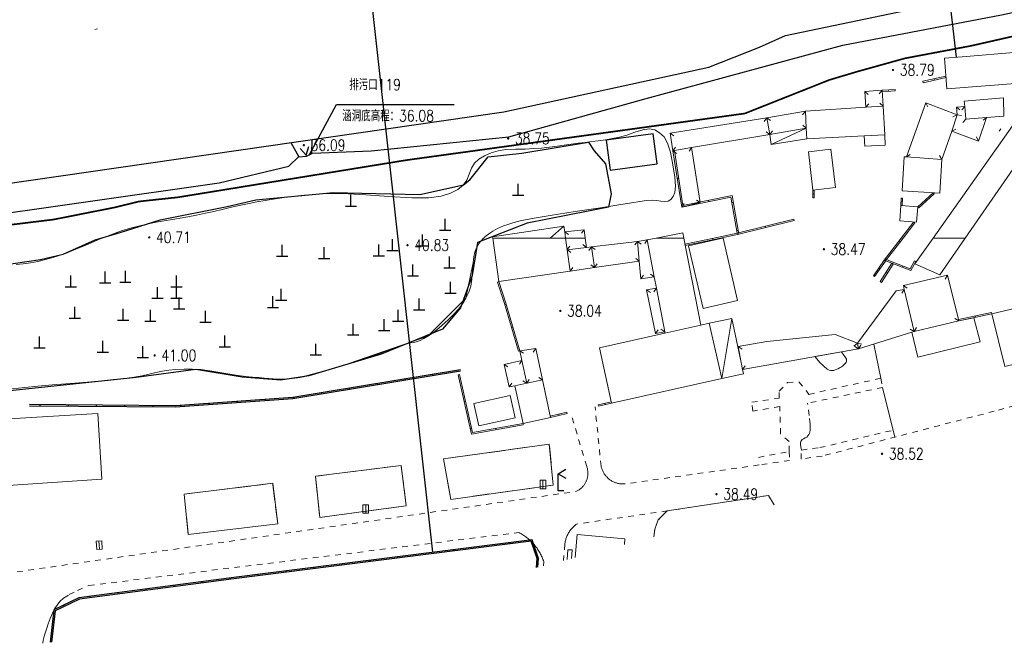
# Model space of a CAD drawing. Extents: x 39508475 to 39522402, y 3783947 to 3795549.
# Tile 67 of 256: x 39511816 to 39511990, y 3794178 to 3794289. Entities that reach past the tile are written whole.
import ezdxf
from ezdxf.enums import TextEntityAlignment as Align

# ---------------------------------------------------------------- set-up
doc = ezdxf.new("R2010")
doc.units = 0
for name, pattern in [('X0', [4, 3, -1]), ('X3', [5, 4, -1]), ('X6', [2, 1, -1])]:
    doc.linetypes.add(name, pattern=pattern)
doc.layers.get('0').update_dxf_attribs({"linetype": 'CONTINUOUS'})
for name, color, linetype in [('DLDW', 14, 'CONTINUOUS'), ('DLSS', 4, 'CONTINUOUS'), ('DMTZ', 3, 'CONTINUOUS'), ('GCD', 1, 'CONTINUOUS'), ('JMD', 6, 'CONTINUOUS'), ('SXSS', 5, 'CONTINUOUS'), ('ZBTZ', 3, 'CONTINUOUS'), ('断面线', 2, 'CONTINUOUS')]:
    doc.layers.add(name, color=color, linetype=linetype)
doc.styles.add('HZ', font='rs', dxfattribs={"width": 0.8, "bigfont": 'hztxt'})
doc.linetypes.add('10411', pattern='A,2,[150,AAA.SHX,S=1,R=0,X=0,Y=1],2,[151,AAA.SHX,S=1,R=0,X=0,Y=3],1e-11', length=4)
doc.linetypes.add('10421', pattern='A,2,[150,AAA.SHX,S=1,R=0,X=0,Y=1],1e-11', length=2)
doc.linetypes.add('10422', pattern='A,2,[150,AAA.SHX,S=1,R=0,X=0,Y=1],2,[177,AAA.SHX,S=1,R=0,X=0,Y=0.8],1e-09', length=4)
doc.linetypes.add('X4', pattern='A,0,-1e-09,[149,symbolx.shx,S=0.15,R=0,X=0,Y=0],-1.6', length=1.6)

# ---------------------------------------------------------------- blocks, each defined once
blk = doc.blocks.new('4563000')
at = {"color": 0}
for p, q in [((0, 0), (0, 3)), ((1, 0), (0, 0))]:
    blk.add_line(p, q, dxfattribs=at)
at = {"color": 0, "linetype": 'Continuous', "flags": 128}
for points in [[(0, 3), (1.39, 3.8)], [(0, 3), (1.39, 2.2)]]:
    blk.add_lwpolyline(points, dxfattribs=at)
blk = doc.blocks.new('3772000')
at = {"color": 0}
for p, q in [((0, 0), (0, 2)), ((-1, 0), (1, 0))]:
    blk.add_line(p, q, dxfattribs=at)
blk = doc.blocks.new('gc037')
for p, q in [((0, 0), (-1.39, 0.8)), ((-1.39, -0.8), (0, 0))]:
    blk.add_line(p, q)
blk = doc.blocks.new('gc200')
at = {"const_width": 0.2}
blk.add_lwpolyline([(-0.1, 0, 1), (0.1, 0, 1)], format="xyb", close=True, dxfattribs=at)

msp = doc.modelspace()

# ---------------------------------------------------------------- linework, layer by layer
at = {"color": 6, "linetype": 'Continuous'}
for p, q in [((39511867.19411, 3794264.6778), (39511872.06465, 3794273.67294)), ((39511872.06465, 3794273.67294), (39511892.91465, 3794273.67294))]:
    msp.add_line(p, q, dxfattribs=at)
at = {"layer": 'DLDW', "linetype": 'Continuous', "lineweight": 0}
for points in [[(39511898.14604, 3794250), (39511898.2922, 3794250.1318), (39511898.6049, 3794250.3894), (39511898.9889, 3794250.6867), (39511899.3911, 3794250.9827), (39511899.7724, 3794251.2355), (39511900.1664, 3794251.465), (39511900.6065, 3794251.6928), (39511901.0955, 3794251.9205), (39511901.6735, 3794252.1496), (39511902.4018, 3794252.4014), (39511903.332, 3794252.696), (39511904.6294, 3794253.0344), (39511906.7367, 3794253.4506), (39511909.9173, 3794253.99), (39511914.3646, 3794254.6897), (39511918.832, 3794255.3802), (39511922.0879, 3794255.8849), (39511924.3374, 3794256.2359), (39511925.851, 3794256.475), (39511927.0212, 3794256.6385), (39511927.9808, 3794256.7056), (39511928.8022, 3794256.6746), (39511929.567, 3794256.5502), (39511930.2627, 3794256.4583), (39511930.8252, 3794256.5492), (39511931.296, 3794256.8466), (39511931.7228, 3794257.3603), (39511932.0533, 3794258.0878), (39511932.1626, 3794259.1878), (39511932.0428, 3794260.7935), (39511931.7009, 3794263.0055), (39511931.2553, 3794265.2181), (39511930.7459, 3794266.8264), (39511930.1198, 3794267.9312), (39511929.332, 3794268.666), (39511928.4552, 3794269.1549), (39511927.4952, 3794269.3363), (39511926.3554, 3794269.2019), (39511924.951, 3794268.764), (39511923.5086, 3794268.2626), (39511922.2264, 3794267.8894), (39511920.9976, 3794267.6203), (39511919.712, 3794267.424), (39511918.4443, 3794267.2591), (39511917.2829, 3794267.1077), (39511916.1277, 3794266.9568), (39511914.8786, 3794266.7934), (39511913.6197, 3794266.6285), (39511912.4276, 3794266.472), (39511911.1965, 3794266.3101), (39511909.823, 3794266.129), (39511908.4061, 3794265.9601), (39511907.0122, 3794265.844), (39511905.5128, 3794265.7739), (39511903.7865, 3794265.7405), (39511902.0847, 3794265.6738), (39511900.6775, 3794265.4788), (39511899.4574, 3794265.1267), (39511898.305, 3794264.599), (39511897.2745, 3794263.9771), (39511896.5122, 3794263.271), (39511895.969, 3794262.408), (39511895.5813, 3794261.3253), (39511895.1678, 3794260.2384), (39511894.5279, 3794259.3593), (39511893.5831, 3794258.623), (39511892.275, 3794257.955), (39511890.6298, 3794257.4109), (39511888.4191, 3794257.1398), (39511885.3898, 3794257.1387), (39511881.3424, 3794257.3872), (39511877.2583, 3794257.6795), (39511874.0914, 3794257.843), (39511871.6211, 3794257.8826), (39511869.581, 3794257.811), (39511867.8194, 3794257.7006), (39511866.3947, 3794257.5944), (39511865.2016, 3794257.4829), (39511864.1193, 3794257.3568), (39511863.0702, 3794257.2201), (39511862.0014, 3794257.0688), (39511860.8116, 3794256.8876), (39511859.407, 3794256.663), (39511857.9469, 3794256.4159), (39511856.5487, 3794256.1498), (39511855.0866, 3794255.8385), (39511853.4392, 3794255.4583), (39511851.7821, 3794255.0707), (39511850.2836, 3794254.7314), (39511848.8166, 3794254.4125), (39511847.252, 3794254.085), (39511845.7076, 3794253.7728), (39511844.3161, 3794253.5113), (39511842.9602, 3794253.2802), (39511841.52, 3794253.0574), (39511840.0674, 3794252.8209), (39511838.6649, 3794252.5387), (39511837.1854, 3794252.1808), (39511835.507, 3794251.722), (39511833.7625, 3794251.1988), (39511832.0345, 3794250.5993), (39511830.51502, 3794250)], [(39511814.525, 3794223.26), (39511816.7625, 3794223.5075), (39511819.0767, 3794223.7365), (39511821.6903, 3794223.9668), (39511824.8063, 3794224.2182), (39511827.893, 3794224.4677), (39511830.3962, 3794224.6907), (39511832.5022, 3794224.9057), (39511834.423, 3794225.132), (39511836.1668, 3794225.3625), (39511837.6081, 3794225.5933), (39511838.8567, 3794225.846), (39511840.0352, 3794226.1408), (39511841.1857, 3794226.4188), (39511842.3292, 3794226.6087), (39511843.5721, 3794226.7209), (39511845.014, 3794226.771), (39511846.5169, 3794226.7665), (39511847.9888, 3794226.6737), (39511849.5645, 3794226.4767), (39511851.3725, 3794226.1664), (39511853.154, 3794225.8464), (39511854.6307, 3794225.6134), (39511855.9155, 3794225.4527), (39511857.134, 3794225.345), (39511858.2607, 3794225.2605), (39511859.2006, 3794225.1872), (39511860.0263, 3794225.1192), (39511860.8178, 3794225.0501), (39511861.5958, 3794224.9975), (39511862.3712, 3794224.9911), (39511863.216, 3794225.0343), (39511864.198, 3794225.127), (39511865.2096, 3794225.2527), (39511866.1656, 3794225.4197), (39511867.1509, 3794225.647), (39511868.2481, 3794225.9498), (39511869.363, 3794226.2735), (39511870.414, 3794226.5796), (39511871.4943, 3794226.8953), (39511872.695, 3794227.247), (39511873.9389, 3794227.6197), (39511875.1816, 3794228.0141), (39511876.5392, 3794228.4689), (39511878.1202, 3794229.0187), (39511879.6757, 3794229.5654), (39511880.9376, 3794230.0083), (39511881.9997, 3794230.3803), (39511882.969, 3794230.719), (39511883.8472, 3794231.0176), (39511884.5671, 3794231.2393), (39511885.1832, 3794231.3984), (39511885.7565, 3794231.5135), (39511886.3168, 3794231.6424), (39511886.8844, 3794231.8536), (39511887.5129, 3794232.1737), (39511888.252, 3794232.622), (39511889.0382, 3794233.1474), (39511889.8438, 3794233.7571), (39511890.7456, 3794234.5151), (39511891.8142, 3794235.4754), (39511892.8652, 3794236.481), (39511893.7005, 3794237.4088), (39511894.3806, 3794238.339), (39511894.976, 3794239.352), (39511895.4843, 3794240.4073), (39511895.8374, 3794241.4968), (39511896.0555, 3794242.7251), (39511896.1677, 3794244.1877), (39511896.2563, 3794245.6111), (39511896.3857, 3794246.6922), (39511896.5713, 3794247.504), (39511896.825, 3794248.137), (39511897.092, 3794248.6624), (39511897.3278, 3794249.07), (39511897.5518, 3794249.3881), (39511897.7842, 3794249.6512), (39511898.0275, 3794249.8931), (39511898.14604, 3794250)], [(39511898.14604, 3794250), (39511898.0275, 3794249.8931), (39511897.7842, 3794249.6512), (39511897.5518, 3794249.3881), (39511897.3278, 3794249.07), (39511897.092, 3794248.6624), (39511896.825, 3794248.137), (39511896.5713, 3794247.504), (39511896.3857, 3794246.6922), (39511896.2563, 3794245.6111), (39511896.2407, 3794245.3608), (39511894.976, 3794239.352), (39511888.252, 3794232.622), (39511872.695, 3794227.247), (39511869.4788, 3794226.3261), (39511867.1004, 3794225.6923), (39511865.4062, 3794225.31), (39511864.198, 3794225.127), (39511863.216, 3794225.0343), (39511862.3712, 3794224.9911), (39511861.5958, 3794224.9975), (39511860.8178, 3794225.0501), (39511860.0263, 3794225.1192), (39511859.2006, 3794225.1872), (39511858.2607, 3794225.2605), (39511857.134, 3794225.345), (39511855.9155, 3794225.4527), (39511854.6307, 3794225.6134), (39511853.154, 3794225.8464), (39511851.3725, 3794226.1664), (39511849.5645, 3794226.4767), (39511847.9888, 3794226.6737), (39511846.5169, 3794226.7665), (39511845.014, 3794226.771), (39511843.5721, 3794226.7209), (39511842.3292, 3794226.6087), (39511841.1857, 3794226.4188), (39511840.0352, 3794226.1408), (39511838.8567, 3794225.846), (39511837.6081, 3794225.5933), (39511836.1668, 3794225.3625), (39511834.423, 3794225.132), (39511832.5022, 3794224.9057), (39511830.3962, 3794224.6907), (39511827.893, 3794224.4677), (39511824.8063, 3794224.2182), (39511821.6903, 3794223.9668), (39511819.0767, 3794223.7365), (39511816.7625, 3794223.5075), (39511814.525, 3794223.26)], [(39511830.51502, 3794250), (39511830.1631, 3794249.8612), (39511827.9974, 3794248.9312), (39511825.8405, 3794248.0065), (39511824.0025, 3794247.2884), (39511822.3376, 3794246.7267), (39511820.689, 3794246.261), (39511819.1222, 3794245.8714), (39511817.7649, 3794245.5953), (39511816.5072, 3794245.4164), (39511815.233, 3794245.3118)], [(39511815.233, 3794245.3118), (39511816.5072, 3794245.4164), (39511817.7649, 3794245.5953), (39511819.1222, 3794245.8714), (39511820.689, 3794246.261), (39511822.3376, 3794246.7267), (39511824.0025, 3794247.2884), (39511825.8405, 3794248.0065), (39511827.9974, 3794248.9312), (39511830.1631, 3794249.8612), (39511830.51502, 3794250)]]:
    msp.add_lwpolyline(points, dxfattribs=at)
at = {"layer": 'DLSS', "linetype": 'X3', "const_width": 0.3, "flags": 128}
msp.add_lwpolyline([(39509115.83491, 3794201.06317), (39509126.55477, 3794210.45786), (39509130.51645, 3794212.39892), (39509159.51346, 3794215.03875), (39509207.40211, 3794218.07486), (39509225.30682, 3794219.3266), (39509228.88011, 3794222.19936), (39509238.6678, 3794234.85502), (39509242.86251, 3794239.51355), (39509257.02184, 3794243.48767), (39509261.91569, 3794243.64296), (39509289.12945, 3794241.93669), (39509315.64685, 3794240.14964), (39509332.75644, 3794241.46991), (39509358.18356, 3794240.22775), (39509379.27259, 3794241.62566), (39509386.18611, 3794243.10086), (39509391.15764, 3794243.10086), (39509400.47925, 3794243.02322), (39509412.38861, 3794242.17313), (39509417.74853, 3794241.62963), (39509421.7879, 3794241.78491), (39509427.69158, 3794242.4837), (39509444.41727, 3794243.49631), (39509465.80709, 3794243.8098), (39509489.91103, 3794245.05208), (39509517.2818, 3794246.99312), (39509553.9022, 3794250.41078), (39509589.12197, 3794254.9263), (39509630.63833, 3794256.99329), (39509680.16049, 3794263.82929), (39509707.62118, 3794265.56804), (39509737.86388, 3794269.93302), (39509794.70316, 3794276.15403), (39509850.66557, 3794282.62754), (39509880.16374, 3794286.35696), (39509954.7622, 3794297.42352), (39509964.21347, 3794301.81731), (39509969.9282, 3794302.14685), (39509974.54394, 3794302.14685), (39509978.17059, 3794302.14685), (39510023.11311, 3794305.38856), (39510088.4093, 3794314.72115), (39510113.14818, 3794318.86658), (39510126.22235, 3794322.50133), (39510146.96289, 3794323.37704), (39510152.85059, 3794324.06937), (39510158.39196, 3794324.24245), (39510167.13694, 3794324.58862), (39510192.46151, 3794325.19962), (39510213.7981, 3794325.72108), (39510219.59923, 3794326.67304), (39510232.6734, 3794327.45191), (39510260.06199, 3794328.23403), (39510275.49099, 3794329.01616), (39510282.07137, 3794329.01616), (39510298.4572, 3794329.01616), (39510315.18874, 3794329.96812), (39510324.10689, 3794330.66045), (39510329.9946, 3794331.09316), (39510345.52681, 3794332.48107), (39510368.32346, 3794333.43303), (39510394.05735, 3794334.64786), (39510406.00594, 3794336.3787), (39510417.98073, 3794338.02494), (39510452.54562, 3794337.59495), (39510479.78196, 3794337.59495), (39510543.88737, 3794336.29021), (39510556.54105, 3794336.29021), (39510581.31334, 3794336.5755), (39510618.07159, 3794335.43437), (39510652.44832, 3794335.43437), (39510686.25779, 3794334.29324), (39510720.16144, 3794334.10306), (39510731.95885, 3794334.10306), (39510761.49667, 3794334.57853), (39510795.67906, 3794334.00867), (39510826.72559, 3794333.05773), (39510851.78793, 3794333.24763), (39510863.29993, 3794332.96235), (39510872.81399, 3794332.96235), (39510879.28354, 3794332.96235), (39510904.25142, 3794334.68248), (39510911.4821, 3794334.68248), (39510945.95909, 3794333.15468), (39510980.63469, 3794333.24978), (39511012.8349, 3794333.44196), (39511047.12356, 3794333.63215), (39511082.55429, 3794334.48799), (39511110.90615, 3794335.43893), (39511139.01686, 3794333.15668), (39511167.68643, 3794331.15756), (39511206.73306, 3794327.91649), (39511240.07003, 3794325.43789), (39511276.54237, 3794319.63185), (39511308.7302, 3794313.92021), (39511343.5952, 3794306.68404), (39511391.97605, 3794294.40404), (39511438.25927, 3794284.49665), (39511464.71904, 3794278.31282), (39511487.58485, 3794272.97939), (39511519.49325, 3794265.93385), (39511557.88793, 3794257.24632), (39511582.13035, 3794253.86736), (39511626.90746, 3794244.6447), (39511638.75233, 3794243.03028), (39511652.34701, 3794240.60866), (39511681.84907, 3794233.47304), (39511694.36696, 3794234.68385), (39511704.89158, 3794235.23448), (39511713.97404, 3794237.88499), (39511732.37087, 3794243.38601), (39511778.62181, 3794247.98241), (39511821.93597, 3794253.29104), (39511832.70661, 3794255.42448), (39511837.05448, 3794256.48442), (39511843.94745, 3794257.22638), (39511884.35086, 3794263.798), (39511944.43671, 3794272.07796), (39511959.43624, 3794278.03052), (39511964.42039, 3794279.51443), (39511972.798, 3794281.8463), (39511984.56908, 3794284.07217), (39512007.92628, 3794289.3808), (39512054.95431, 3794294.47983), (39512090.72123, 3794299.15106), (39512102.49231, 3794301.16494), (39512112.4606, 3794301.58891), (39512113.8392, 3794302.11889)], dxfattribs=at)
at = {"layer": 'DLSS', "linetype": 'X6', "lineweight": 0}
for points in [[(39511952.305, 3794212.161), (39511952.29, 3794213.912), (39511950.79, 3794215.3), (39511950.615, 3794220.129), (39511945.855, 3794219.328), (39511945.665, 3794220.918), (39511950.523, 3794221.6), (39511950.53, 3794222.839), (39511952.031, 3794224.424), (39511954.04, 3794224.496), (39511955.308, 3794222.993), (39511955.812, 3794222.292), (39511968.539, 3794225.173), (39511968.84814, 3794223.5241), (39511955.564, 3794220.727)], [(39512000, 3794222.39015), (39511988.663, 3794219.313), (39511958.137, 3794211.353), (39511954.4, 3794210.835), (39511954.479, 3794212.424), (39511957.712, 3794212.847), (39511970.74584, 3794215.95044)], [(39511954.479, 3794212.424), (39511954.37199, 3794212.97358), (39511954.32118, 3794213.38755), (39511954.32645, 3794213.69349), (39511954.384, 3794213.926), (39511954.47788, 3794214.12098), (39511954.61961, 3794214.28595), (39511954.82634, 3794214.43387), (39511955.11101, 3794214.57881), (39511955.4002, 3794214.73628), (39511955.62386, 3794214.93124), (39511955.79753, 3794215.18499), (39511955.94, 3794215.515), (39511956.02921, 3794216.034), (39511956.00285, 3794216.99753), (39511955.84899, 3794218.53211), (39511955.564, 3794220.727)], [(39511815.422, 3794190.834), (39511914.48, 3794205.076), (39511914.60203, 3794205.13003), (39511914.72174, 3794205.18905), (39511914.83912, 3794205.25258), (39511914.954, 3794205.32052), (39511915.06621, 3794205.39279), (39511915.17559, 3794205.46927), (39511915.28198, 3794205.54986), (39511915.38523, 3794205.63443), (39511915.48519, 3794205.72287), (39511915.58171, 3794205.81505), (39511915.67466, 3794205.91083), (39511915.7639, 3794206.01008), (39511915.8493, 3794206.11265), (39511915.93073, 3794206.21839), (39511916.00809, 3794206.32715), (39511916.08125, 3794206.43878), (39511916.15011, 3794206.55311), (39511916.21458, 3794206.66997), (39511916.27456, 3794206.78921), (39511916.32995, 3794206.91063), (39511916.35617, 3794206.97386), (39511916.38069, 3794207.03408), (39511916.4267, 3794207.15937), (39511916.46791, 3794207.28631), (39511916.50426, 3794207.41473), (39511916.5357, 3794207.54444), (39511916.56218, 3794207.67526), (39511916.58367, 3794207.80698), (39511916.60014, 3794207.93943), (39511916.61155, 3794208.07241), (39511916.61791, 3794208.20572), (39511916.61918, 3794208.33918), (39511916.61538, 3794208.4726), (39511916.60651, 3794208.60577), (39511916.59257, 3794208.73851), (39511916.5736, 3794208.87062), (39511916.54963, 3794209.00191), (39511916.52067, 3794209.1322), (39511916.48678, 3794209.26129), (39511916.448, 3794209.389), (39511916.404, 3794209.515), (39511913.556, 3794219.068)], [(39511946.864, 3794211.129), (39511952.305, 3794212.161), (39511952.375, 3794210.597), (39511946.962, 3794209.778), (39511923.235, 3794206.427), (39511923.09081, 3794206.4153), (39511922.94626, 3794206.40927), (39511922.80159, 3794206.4085), (39511922.65699, 3794206.41297), (39511922.51264, 3794206.42269), (39511922.36874, 3794206.43764), (39511922.22548, 3794206.45781), (39511922.08305, 3794206.48316), (39511921.94163, 3794206.51366), (39511921.80141, 3794206.54928), (39511921.66257, 3794206.58996), (39511921.5253, 3794206.63565), (39511921.38978, 3794206.6863), (39511921.25619, 3794206.74183), (39511921.1247, 3794206.80217), (39511920.99549, 3794206.86724), (39511920.86873, 3794206.93696), (39511920.74458, 3794207.01124), (39511920.6232, 3794207.08997), (39511920.50477, 3794207.17306), (39511920.473, 3794207.197), (39511920.38942, 3794207.26038), (39511920.27733, 3794207.35184), (39511920.16862, 3794207.44731), (39511920.06345, 3794207.54665), (39511919.96196, 3794207.64975), (39511919.86428, 3794207.75647), (39511919.77053, 3794207.86666), (39511919.68084, 3794207.98018), (39511919.59533, 3794208.09688), (39511919.51412, 3794208.2166), (39511919.4373, 3794208.33919), (39511919.36498, 3794208.4645), (39511919.29726, 3794208.59234), (39511919.23422, 3794208.72256), (39511919.17595, 3794208.85498), (39511919.12253, 3794208.98942), (39511919.07401, 3794209.12572), (39511919.03048, 3794209.26369), (39511918.99198, 3794209.40314), (39511918.959, 3794209.544), (39511917.88751, 3794220.07083)], [(39511949.66231, 3794202.69967), (39511948.649, 3794204.382), (39511930.694, 3794201.645), (39511929.098, 3794200.045), (39511928.474, 3794198.418), (39511928.31778, 3794197.06883)], [(39511930.694, 3794201.645), (39511914.614, 3794199.315), (39511914.48218, 3794199.21662), (39511914.35385, 3794199.11372), (39511914.22889, 3794199.00675), (39511914.10742, 3794198.89584), (39511913.98957, 3794198.78108), (39511913.87546, 3794198.66261), (39511913.7652, 3794198.54054), (39511913.65892, 3794198.415), (39511913.55672, 3794198.28611), (39511913.4587, 3794198.15401), (39511913.36496, 3794198.01884), (39511913.315, 3794197.942), (39511913.27561, 3794197.88073), (39511913.19074, 3794197.73983), (39511913.11042, 3794197.59628), (39511913.03475, 3794197.45023), (39511912.9638, 3794197.30183), (39511912.89765, 3794197.15123), (39511912.83636, 3794196.99858), (39511912.77999, 3794196.84405), (39511912.72861, 3794196.68779), (39511912.68226, 3794196.52996), (39511912.641, 3794196.37073), (39511912.60486, 3794196.21026), (39511912.57389, 3794196.04871), (39511912.54812, 3794195.88625), (39511912.528, 3794195.723), (39511912.2816, 3794192.83838)], [(39511819.9889, 3794178.17203), (39511820.06868, 3794178.7038), (39511820.244, 3794179.448), (39511820.4431, 3794180.13661), (39511820.67018, 3794180.84615), (39511820.94876, 3794181.64465), (39511821.29899, 3794182.59433), (39511821.67811, 3794183.53617), (39511822.06514, 3794184.30519), (39511822.49693, 3794184.95911), (39511823.00736, 3794185.56311), (39511823.66887, 3794186.16199), (39511824.66809, 3794186.79667), (39511826.12607, 3794187.52938), (39511828.134, 3794188.416), (39511904.365, 3794197.815), (39511904.54696, 3794197.72005), (39511904.72648, 3794197.62057), (39511904.90367, 3794197.51698), (39511905.07842, 3794197.40933), (39511905.25064, 3794197.29768), (39511905.42023, 3794197.18208), (39511905.58712, 3794197.0626), (39511905.7512, 3794196.9393), (39511905.91239, 3794196.81224), (39511906.07061, 3794196.6815), (39511906.22577, 3794196.54715), (39511906.37778, 3794196.40925), (39511906.52658, 3794196.26788), (39511906.67207, 3794196.12311), (39511906.754, 3794196.038), (39511906.81418, 3794195.97502), (39511906.95284, 3794195.8237), (39511907.08797, 3794195.66921), (39511907.2195, 3794195.51165), (39511907.34736, 3794195.35109), (39511907.47148, 3794195.18763), (39511907.59179, 3794195.02135), (39511907.70824, 3794194.85233), (39511907.82075, 3794194.68067), (39511907.92927, 3794194.50647), (39511908.03375, 3794194.3298), (39511908.13412, 3794194.15077), (39511908.23033, 3794193.96947), (39511908.32233, 3794193.786), (39511908.41008, 3794193.60046), (39511908.49352, 3794193.41294), (39511908.57261, 3794193.22355), (39511908.64731, 3794193.03238), (39511908.71758, 3794192.83953), (39511908.783, 3794192.645), (39511908.71521, 3794191.89754)]]:
    msp.add_lwpolyline(points, dxfattribs=at)
at = {"layer": 'DMTZ', "linetype": '10411', "flags": 128}
for points in [[(39511867.77134, 3794265.01717), (39511878.19328, 3794265.4512), (39511902.58946, 3794267.92863), (39511926.9688, 3794274.72985), (39511961.79475, 3794284.16312), (39511989.92186, 3794289.54859), (39511999.98155, 3794291.71535), (39512040.272, 3794299.452), (39512063.614, 3794300.682), (39512087.11547, 3794303.65028), (39512109.978, 3794305.883), (39512110.608, 3794311.902), (39512112.88381, 3794315.0109)], [(39511748.99365, 3794249.19998), (39511779.6797, 3794251.07464), (39511804.72064, 3794253.17882), (39511851.21728, 3794259.80134), (39511863.57107, 3794262.71542), (39511865.4413, 3794264.51551)]]:
    msp.add_lwpolyline(points, dxfattribs=at)
at = {"layer": 'DMTZ', "linetype": '10422'}
msp.add_lwpolyline([(39511863.96294, 3794266.94019), (39511865.36485, 3794264.4102), (39511866.75548, 3794264.50948), (39511867.64944, 3794264.95625), (39511867.70262, 3794267.48096)], dxfattribs=at)
at = {"layer": 'DMTZ', "linetype": '10421', "flags": 128}
msp.add_lwpolyline([(39511766.68308, 3794235.8262), (39511767.3883, 3794237.35342), (39511769.09258, 3794237.94081), (39511772.85373, 3794238.41073), (39511778.34268, 3794238.65063), (39511781.51616, 3794239.17928), (39511784.27825, 3794239.53172), (39511786.86405, 3794240.17785), (39511790.4489, 3794240.35407), (39511797.56871, 3794241.17846), (39511800.9185, 3794241.76584), (39511803.91567, 3794242.64694), (39511808.5044, 3794244.47024), (39511812.26556, 3794245.11637), (39511819.56335, 3794246.17589), (39511823.55958, 3794247.11572), (39511829.27715, 3794249.7044), (39511833.68476, 3794250.99666), (39511840.79568, 3794253.22875), (39511852.68205, 3794255.58451), (39511857.7361, 3794256.7593), (39511871.51308, 3794258.05537), (39511876.50836, 3794257.93788), (39511886.79276, 3794257.70292), (39511894.565, 3794259.40973), (39511895.68159, 3794260.29082), (39511898.91693, 3794264.41449), (39511904.92051, 3794265.0739), (39511916.74381, 3794266.98927), (39511917.73341, 3794265.47262), (39511919.71261, 3794263.16468), (39511920.76819, 3794257.82346), (39511920.24039, 3794255.44958), (39511905.85821, 3794252.61411), (39511897.06585, 3794249.23423), (39511896.07625, 3794243.36548), (39511894.02545, 3794237.61421), (39511890.85873, 3794233.85557), (39511879.96045, 3794229.4258), (39511867.1491, 3794225.59695), (39511862.2011, 3794224.80565), (39511855.33986, 3794225.33318), (39511847.0932, 3794226.71794), (39511836.50757, 3794225.26714), (39511812.46357, 3794222.75204), (39511796.08743, 3794220.44054), (39511791.2054, 3794220.17678), (39511785.66364, 3794220.24271), (39511777.48294, 3794221.56154), (39511773.92039, 3794223.60571), (39511771.01756, 3794228.41941), (39511767.25219, 3794232.91065)], close=True, dxfattribs=at)
at = {"layer": 'JMD', "linetype": 'Continuous'}
for p, q in [((39511889.07158, 3794225.85451), (39511889.11239, 3794225.60786)), ((39511879.20575, 3794224.22189), (39511879.24656, 3794223.97525)), ((39511884.13866, 3794225.0382), (39511884.17948, 3794224.79156)), ((39511869.33992, 3794222.58928), (39511869.38074, 3794222.34263)), ((39511874.27284, 3794223.40558), (39511874.31365, 3794223.15894)), ((39511819.46192, 3794220.45601), (39511819.46002, 3794220.20602)), ((39511824.46177, 3794220.41801), (39511824.45987, 3794220.16801)), ((39511829.46163, 3794220.38), (39511829.45973, 3794220.13001)), ((39511834.46149, 3794220.342), (39511834.45958, 3794220.09201)), ((39511839.46134, 3794220.304), (39511839.45944, 3794220.05401)), ((39511844.45876, 3794220.34288), (39511844.47649, 3794220.09351)), ((39511849.44617, 3794220.69741), (39511849.4639, 3794220.44804)), ((39511854.43359, 3794221.05194), (39511854.45132, 3794220.80257)), ((39511859.421, 3794221.40647), (39511859.43873, 3794221.1571)), ((39511864.40701, 3794221.77297), (39511864.44782, 3794221.52632)), ((39511902.72742, 3794196.03389), (39511902.75892, 3794195.78588)), ((39511887.84692, 3794194.14426), (39511887.87842, 3794193.89625)), ((39511892.80709, 3794194.77413), (39511892.83858, 3794194.52613)), ((39511897.76726, 3794195.40401), (39511897.79875, 3794195.156)), ((39511907.03531, 3794195.60895), (39511906.79936, 3794195.52633)), ((39511877.92659, 3794192.8845), (39511877.95808, 3794192.63649)), ((39511882.88676, 3794193.51438), (39511882.91825, 3794193.26637)), ((39511863.04609, 3794190.99487), (39511863.07758, 3794190.74686)), ((39511868.00625, 3794191.62475), (39511868.03775, 3794191.37674)), ((39511872.96642, 3794192.25462), (39511872.99792, 3794192.00661)), ((39511848.16787, 3794189.08749), (39511848.20014, 3794188.83958)), ((39511853.12604, 3794189.73291), (39511853.15831, 3794189.485)), ((39511858.08592, 3794190.36499), (39511858.11742, 3794190.11698)), ((39511833.29336, 3794187.15124), (39511833.32563, 3794186.90333)), ((39511838.25153, 3794187.79665), (39511838.2838, 3794187.54875)), ((39511843.2097, 3794188.44207), (39511843.24197, 3794188.19416)), ((39511828.3352, 3794186.50582), (39511828.36747, 3794186.25791)), ((39511823.65203, 3794184.93543), (39511823.76044, 3794184.71016)), ((39511821.57402, 3794181.04522), (39511821.82246, 3794181.01734))]:
    msp.add_line(p, q, dxfattribs=at)
at = {"layer": 'JMD', "linetype": 'Continuous', "lineweight": 0}
for points in [[(39511993.199, 3794277.476), (39511980.2678, 3794276.4305), (39511979.8263, 3794281.8905), (39511982.986, 3794282.146), (39511992.856, 3794282.944), (39511993.199, 3794277.476)], [(39511983.49759, 3794250), (39511977.82667, 3794250), (39512000, 3794281.35542), (39512000, 3794273.81539), (39511983.49759, 3794250)], [(39511976.0017, 3794277.7795), (39511980.0489, 3794278.6972)], [(39511976.057, 3794277.5357), (39511980.1042, 3794278.4534)], [(39511978.0806, 3794277.9946), (39511978.0253, 3794278.2384)], [(39511980.1042, 3794278.4534), (39511980.0489, 3794278.6972)], [(39511968.971, 3794273.381), (39511965.8776, 3794273.179), (39511965.6945, 3794275.983), (39511968.7879, 3794276.185), (39511968.971, 3794273.381)], [(39511968.78789, 3794276.18503), (39511968.26027, 3794275.58368)], [(39511971.063, 3794276.3336), (39511968.7879, 3794276.185)], [(39511968.7879, 3794276.185), (39511968.8042, 3794275.9356)], [(39511969.9255, 3794276.2593), (39511969.9418, 3794276.0098)], [(39511971.063, 3794276.3336), (39511971.0793, 3794276.0841)], [(39511976.057, 3794277.5357), (39511976.0017, 3794277.7795)], [(39511965.69448, 3794275.98301), (39511966.29582, 3794275.45539)], [(39511971.0793, 3794276.0841), (39511968.8042, 3794275.9356)], [(39511987.2944, 3794271.369), (39511983.612, 3794271.067), (39511983.4253, 3794273.3441), (39511983.3489, 3794274.2756), (39511990.281, 3794274.844), (39511990.368, 3794271.621), (39511987.2944, 3794271.369)], [(39511965.6001, 3794268.1116), (39511955.422, 3794267.603), (39511955.3262, 3794269.4873), (39511955.174, 3794272.48), (39511965.8776, 3794273.179), (39511968.971, 3794273.381), (39511969.2291, 3794268.3051), (39511965.6001, 3794268.1116)], [(39511965.87759, 3794273.17899), (39511966.40521, 3794273.78033)], [(39511968.971, 3794273.381), (39511968.36965, 3794273.90862)], [(39511981.107, 3794268.934), (39511979.389, 3794263.95), (39511973.1, 3794264.3745), (39511976.551, 3794273.964), (39511982.062, 3794271.83), (39511981.107, 3794268.934)], [(39511976.551, 3794273.964), (39511976.88301, 3794273.23615)], [(39511983.4253, 3794273.3441), (39511983.612, 3794271.067), (39511987.2944, 3794271.369), (39511985.873, 3794267.199), (39511981.107, 3794268.934), (39511982.062, 3794271.83), (39511981.9478, 3794273.2229), (39511983.4253, 3794273.3441)], [(39511981.94778, 3794273.22294), (39511982.5578, 3794272.70538)], [(39511983.42528, 3794273.3441), (39511982.90771, 3794272.73408)], [(39511935.009, 3794266.026), (39511931.695, 3794265.473), (39511931.185, 3794268.564), (39511948.3585, 3794271.2877), (39511948.871, 3794268.358), (39511935.009, 3794266.026)], [(39511948.35848, 3794271.28771), (39511947.89355, 3794270.63668)], [(39511948.35848, 3794271.28771), (39511949.01319, 3794270.82797)], [(39511955.3262, 3794269.4873), (39511948.871, 3794268.358), (39511948.3585, 3794271.2877), (39511955.174, 3794272.48), (39511955.3262, 3794269.4873)], [(39511955.174, 3794272.48), (39511954.67508, 3794271.85464)], [(39511982.062, 3794271.83), (39511981.33723, 3794271.49131)], [(39511982.062, 3794271.83), (39511982.8564, 3794271.73553)], [(39511983.612, 3794271.067), (39511983.09444, 3794270.45697)], [(39511987.29444, 3794271.36896), (39511986.66345, 3794270.87718)], [(39511955.422, 3794267.603), (39511949.079, 3794266.559), (39511948.871, 3794268.358), (39511955.3262, 3794269.4873), (39511955.422, 3794267.603)], [(39511955.32618, 3794269.48725), (39511949.079, 3794266.559)], [(39511955.32618, 3794269.48725), (39511954.70082, 3794269.98617)], [(39511981.107, 3794268.934), (39511981.82681, 3794269.2831)], [(39511931.185, 3794268.564), (39511931.83299, 3794268.09485)], [(39511948.871, 3794268.358), (39511948.218, 3794268.82016)], [(39511948.871, 3794268.358), (39511949.33074, 3794269.0127)], [(39511969.327, 3794266.469), (39511965.698, 3794266.2755), (39511965.6001, 3794268.1116), (39511969.2291, 3794268.3051), (39511969.327, 3794266.469)], [(39511985.873, 3794267.199), (39511985.5275, 3794267.92054)], [(39511931.683, 3794265.482), (39511932.14939, 3794266.13198)], [(39511936.515, 3794256.274), (39511933.263, 3794255.486), (39511931.695, 3794265.473), (39511935.009, 3794266.026), (39511936.515, 3794256.274)], [(39511935.009, 3794266.026), (39511934.5402, 3794265.37775)], [(39511955.737, 3794265.296), (39511959.7068, 3794265.7586), (39511960.501, 3794258.944), (39511956.511, 3794258.479), (39511955.737, 3794265.296)], [(39511931.695, 3794265.473), (39511931.942, 3794265.5118)], [(39511931.695, 3794265.473), (39511933.263, 3794255.486), (39511941.977, 3794257.23), (39511943.1, 3794250.8721), (39511938.93086, 3794250)], [(39511931.695, 3794265.473), (39511932.34384, 3794265.00501)], [(39511931.942, 3794265.5118), (39511933.4695, 3794255.7823), (39511942.1787, 3794257.5253), (39511943.3883, 3794250.677), (39511940.15182, 3794250)], [(39511979.389, 3794263.95), (39511978.992, 3794257.948), (39511972.311, 3794258.391), (39511972.708, 3794264.401), (39511973.1, 3794264.3745), (39511979.389, 3794263.95)], [(39511973.10001, 3794264.37454), (39511973.76963, 3794264.81227)], [(39511979.389, 3794263.95), (39511978.94512, 3794264.61556)], [(39511932.469, 3794260.5434), (39511932.7159, 3794260.5822)], [(39511956.497, 3794258.508), (39511956.747, 3794258.5088)], [(39511956.497, 3794258.508), (39511956.5014, 3794257.1206)], [(39511956.4992, 3794257.8143), (39511956.7492, 3794257.8151)], [(39511956.5014, 3794257.1206), (39511956.7514, 3794257.1214)], [(39511956.747, 3794258.5088), (39511956.7514, 3794257.1214)], [(39511972.1462, 3794257.0849), (39511972.088, 3794255.793)], [(39511972.1462, 3794257.0849), (39511972.3959, 3794257.0737)], [(39511972.3959, 3794257.0737), (39511972.3377, 3794255.7818)], [(39511977.852, 3794258.025), (39511975.117, 3794255.534)], [(39511978.0203, 3794257.8402), (39511975.2853, 3794255.3492)], [(39511977.852, 3794258.025), (39511978.0203, 3794257.8402)], [(39511933.2429, 3794255.6138), (39511933.4899, 3794255.6526)], [(39511933.263, 3794255.486), (39511933.7072, 3794256.15135)], [(39511936.515, 3794256.274), (39511935.85021, 3794256.71904)], [(39511938.0291, 3794256.4399), (39511937.98, 3794256.685)], [(39511942.1446, 3794256.2809), (39511942.3908, 3794256.3244)], [(39511971.893, 3794253.048), (39511972.088, 3794255.793), (39511975.117, 3794255.534), (39511974.8826, 3794252.7924), (39511971.893, 3794253.048)], [(39511972.088, 3794255.793), (39511972.3377, 3794255.7818)], [(39511972.1165, 3794256.426), (39511972.3662, 3794256.4148)], [(39511975.117, 3794255.534), (39511975.2853, 3794255.3492)], [(39511976.4571, 3794256.7546), (39511976.6255, 3794256.5698)], [(39511912.67072, 3794250), (39511899.74512, 3794250), (39511899.716, 3794250.205), (39511912.367, 3794252.088), (39511912.521, 3794251.122), (39511912.67072, 3794250)], [(39511909.91618, 3794250), (39511912.367, 3794252.088)], [(39511943.0967, 3794250.8698), (39511953.1507, 3794253.3706)], [(39511943.1571, 3794250.6272), (39511953.211, 3794253.128)], [(39511948.184, 3794251.8776), (39511948.1237, 3794252.1202)], [(39511953.211, 3794253.128), (39511953.1507, 3794253.3706)], [(39511974.3685, 3794252.8341), (39511972.183, 3794250)], [(39511974.5665, 3794252.6814), (39511972.49875, 3794250)], [(39511974.3685, 3794252.8341), (39511974.5665, 3794252.6814)], [(39511913.476, 3794244.138), (39511900.843, 3794242.27), (39511899.74512, 3794250), (39511912.67072, 3794250), (39511912.9455, 3794247.9408), (39511913.476, 3794244.138)], [(39511916.14675, 3794250), (39511912.67072, 3794250), (39511912.521, 3794251.122), (39511915.978, 3794251.465), (39511916.14675, 3794250)], [(39511912.521, 3794251.122), (39511913.14825, 3794250.62545)], [(39511916.339, 3794248.331), (39511912.9455, 3794247.9408), (39511912.67072, 3794250), (39511916.14675, 3794250), (39511916.339, 3794248.331)], [(39511915.978, 3794251.465), (39511915.47583, 3794250.84224)], [(39511936.6583, 3794234.5825), (39511930.275, 3794233.158), (39511930.2335, 3794233.3776), (39511928.7749, 3794241.0994), (39511928.3904, 3794243.1348), (39511927.151, 3794249.696), (39511928.71457, 3794250), (39511933.61218, 3794250), (39511936.6583, 3794234.5825)], [(39511933.61218, 3794250), (39511928.71457, 3794250), (39511933.431, 3794250.917), (39511933.61218, 3794250)], [(39511938.93086, 3794250), (39511933.8233, 3794248.9316)], [(39511940.15182, 3794250), (39511933.8744, 3794248.6869)], [(39511943.1595, 3794238.9255), (39511937.0222, 3794237.5029), (39511934.448, 3794248.6085), (39511940.45113, 3794250), (39511940.59251, 3794250), (39511943.1595, 3794238.9255)], [(39511938.7075, 3794249.9533), (39511938.7587, 3794249.7086)], [(39511940.59251, 3794250), (39511940.45113, 3794250), (39511940.5853, 3794250.0311), (39511940.59251, 3794250)], [(39511943.0126, 3794251.367), (39511943.2587, 3794251.4104)], [(39511943.1571, 3794250.6272), (39511943.0967, 3794250.8698)], [(39511972.183, 3794250), (39511969.147, 3794246.063)], [(39511972.49875, 3794250), (39511969.345, 3794245.9103)], [(39511983.49759, 3794250), (39511978.988, 3794243.492), (39511974.59, 3794245.423), (39511977.82667, 3794250), (39511983.49759, 3794250)], [(39511917.798, 3794244.794), (39511913.476, 3794244.138), (39511912.9455, 3794247.9408), (39511916.339, 3794248.331), (39511917.2463, 3794248.429), (39511917.798, 3794244.794)], [(39511912.94552, 3794247.94082), (39511913.43717, 3794248.57191)], [(39511916.339, 3794248.331), (39511915.71235, 3794248.8283)], [(39511917.24627, 3794248.429), (39511916.75985, 3794247.79386)], [(39511917.24627, 3794248.429), (39511917.88247, 3794247.94396)], [(39511925.7168, 3794245.8734), (39511917.798, 3794244.794), (39511917.2463, 3794248.429), (39511925.43, 3794249.394), (39511925.7168, 3794245.8734)], [(39511925.43, 3794249.394), (39511924.9232, 3794248.77501)], [(39511928.3904, 3794243.1348), (39511925.97, 3794242.765), (39511925.7168, 3794245.8734), (39511925.43, 3794249.394), (39511927.151, 3794249.696), (39511928.3904, 3794243.1348)], [(39511925.43, 3794249.394), (39511926.06302, 3794248.90483)], [(39511927.151, 3794249.696), (39511926.69586, 3794249.03809)], [(39511933.8233, 3794248.9316), (39511933.8744, 3794248.6869)], [(39511971.7578, 3794249.4486), (39511971.9557, 3794249.2959)], [(39511912.94552, 3794247.94082), (39511913.57772, 3794247.45059)], [(39511913.476, 3794244.138), (39511913.95426, 3794244.7793)], [(39511917.798, 3794244.794), (39511917.15383, 3794245.26839)], [(39511917.798, 3794244.794), (39511918.27726, 3794245.43455)], [(39511925.71679, 3794245.87336), (39511925.09324, 3794246.37454)], [(39511969.147, 3794246.063), (39511967.231, 3794243.32)], [(39511969.352, 3794245.9198), (39511967.436, 3794243.1768)], [(39511970.495, 3794245.527), (39511968.451, 3794242.276)], [(39511970.7066, 3794245.3939), (39511968.6626, 3794242.1429)], [(39511969.147, 3794246.063), (39511969.2394, 3794246.2953)], [(39511969.147, 3794246.063), (39511969.352, 3794245.9198)], [(39511969.147, 3794246.063), (39511969.345, 3794245.9103)], [(39511969.147, 3794246.063), (39511970.495, 3794245.527), (39511973.851, 3794244.221), (39511974.7357, 3794245.8402)], [(39511969.2394, 3794246.2953), (39511970.5865, 3794245.7596), (39511973.7369, 3794244.5336), (39511974.5164, 3794245.96)], [(39511970.495, 3794245.527), (39511970.7066, 3794245.3939)], [(39511972.3568, 3794244.8025), (39511972.4475, 3794245.0355)], [(39511974.7357, 3794245.8402), (39511974.5164, 3794245.96)], [(39511925.97, 3794242.765), (39511926.46613, 3794243.39258)], [(39511928.3904, 3794243.13481), (39511927.73755, 3794243.59719)], [(39511967.231, 3794243.32), (39511967.436, 3794243.1768)], [(39511968.1698, 3794244.6641), (39511968.3748, 3794244.5209)], [(39511969.473, 3794243.9015), (39511969.6846, 3794243.7684)], [(39511982.363, 3794235.308), (39511974.4681, 3794233.4404), (39511972.704, 3794240.888), (39511972.548, 3794241.563), (39511980.39, 3794243.418), (39511982.363, 3794235.308)], [(39511980.39, 3794243.418), (39511979.97189, 3794242.73595)], [(39511900.843, 3794242.27), (39511900.6046, 3794242.1947)], [(39511904.2932, 3794229.9642), (39511901.8009, 3794238.4089), (39511900.6046, 3794242.1947)], [(39511904.533, 3794230.035), (39511902.04, 3794238.482), (39511900.843, 3794242.27)], [(39511968.451, 3794242.276), (39511968.6626, 3794242.1429)], [(39511972.548, 3794241.563), (39511973.22871, 3794241.14272)], [(39511930.2335, 3794233.3776), (39511928.597, 3794233.067), (39511927.028, 3794240.798), (39511928.7749, 3794241.0994), (39511930.2335, 3794233.3776)], [(39511927.028, 3794240.798), (39511927.68833, 3794240.34637)], [(39511928.77489, 3794241.09937), (39511928.31881, 3794240.44211)], [(39511974.06054, 3794233.31311), (39511964.589, 3794230.355), (39511964.389, 3794231.363), (39511971.272, 3794240.671), (39511972.704, 3794240.888), (39511974.4681, 3794233.4404), (39511974.06054, 3794233.31311)], [(39511972.704, 3794240.888), (39511972.25632, 3794240.22499)], [(39511902.1213, 3794238.2064), (39511901.8816, 3794238.1357)], [(39512000, 3794229.54092), (39511990.511, 3794227.221), (39511988.228, 3794236.559), (39511991.6851, 3794237.3974), (39512000, 3794239.38865), (39512000, 3794229.54092)], [(39511982.3108, 3794235.5525), (39511988.1758, 3794236.8035)], [(39511982.363, 3794235.308), (39511988.228, 3794236.559)], [(39511985.3541, 3794235.946), (39511985.302, 3794236.1905)], [(39511988.228, 3794236.559), (39511988.1758, 3794236.8035)], [(39511936.6583, 3794234.5825), (39511938.1352, 3794234.9128), (39511940.331, 3794225.096), (39511920.821, 3794220.732), (39511918.684, 3794230.562), (39511930.275, 3794233.158), (39511936.6583, 3794234.5825)], [(39511944.206, 3794225.9183), (39511940.331, 3794225.096), (39511938.1352, 3794234.9128), (39511942.118, 3794235.758), (39511943.7803, 3794227.9242), (39511944.0361, 3794226.7189), (39511944.206, 3794225.9183)], [(39511942.118, 3794235.758), (39511940.331, 3794225.096)], [(39511986.156, 3794231.582), (39511975.13402, 3794228.90058), (39511974.06054, 3794233.31311), (39511974.4681, 3794233.4404), (39511982.363, 3794235.308), (39511985.03797, 3794235.87857), (39511986.156, 3794231.582)], [(39511982.363, 3794235.308), (39511981.68095, 3794235.72611)], [(39511982.363, 3794235.308), (39511982.3108, 3794235.5525)], [(39511903.3272, 3794234.1207), (39511903.0874, 3794234.05)], [(39511928.597, 3794233.067), (39511929.04309, 3794233.73108)], [(39511930.23352, 3794233.37759), (39511929.57247, 3794233.82816)], [(39511964.589, 3794230.355), (39511944.0361, 3794226.7189), (39511943.7803, 3794227.9242), (39511943.279, 3794230.758), (39511948.321, 3794231.65), (39511960.473, 3794232.917), (39511964.389, 3794231.363), (39511964.589, 3794230.355)], [(39511974.46815, 3794233.44041), (39511973.773, 3794233.83635)], [(39511974.46929, 3794233.44077), (39511974.88956, 3794234.12148)], [(39511943.279, 3794230.758), (39511943.93691, 3794230.30286)], [(39511964.389, 3794231.363), (39511963.77427, 3794230.85103)], [(39511964.589, 3794230.355), (39511963.92869, 3794230.80666)], [(39511964.389, 3794231.363), (39511965.16964, 3794231.18808)], [(39511964.589, 3794230.355), (39511964.99763, 3794231.04276)], [(39511904.533, 3794230.035), (39511904.2932, 3794229.9642)], [(39511908.562, 3794224.868), (39511905.7659, 3794224.2673), (39511904.8982, 3794228.3259), (39511904.533, 3794230.035), (39511907.37, 3794230.446), (39511908.562, 3794224.868)], [(39511904.533, 3794230.035), (39511905.18956, 3794229.57791)], [(39511907.37, 3794230.446), (39511906.91289, 3794229.78946)], [(39511903.6873, 3794223.8182), (39511902.681, 3794223.6008), (39511901.752, 3794227.594), (39511904.8982, 3794228.3259), (39511905.7659, 3794224.2673), (39511903.6873, 3794223.8182)], [(39511901.752, 3794227.594), (39511902.43115, 3794227.17121)], [(39511904.89822, 3794228.32595), (39511904.46935, 3794227.65062)], [(39511944.0361, 3794226.71891), (39511944.49124, 3794227.37682)], [(39511893.879, 3794225.817), (39511893.6349, 3794225.7629)], [(39511905.1534, 3794216.8708), (39511895.9627, 3794215.2513), (39511893.6349, 3794225.7629)], [(39511905.11, 3794217.117), (39511896.155, 3794215.539), (39511893.879, 3794225.817)], [(39511902.681, 3794223.60077), (39511903.10913, 3794224.27656)], [(39511909.982, 3794218.168), (39511905.11, 3794217.117), (39511903.6873, 3794223.8182), (39511905.7659, 3794224.2673), (39511908.562, 3794224.868), (39511909.982, 3794218.168)], [(39511905.76589, 3794224.26735), (39511905.09396, 3794224.70154)], [(39511905.76589, 3794224.26735), (39511906.20049, 3794224.93901)], [(39511908.562, 3794224.868), (39511907.89036, 3794225.30262)], [(39511896.385, 3794220.689), (39511902.8563, 3794222.1182), (39511903.736, 3794218.135), (39511897.279, 3794216.709), (39511896.385, 3794220.689)], [(39511894.9395, 3794221.028), (39511894.6954, 3794220.974)], [(39511918.4626, 3794220.4323), (39511920.7636, 3794220.9753)], [(39511918.52, 3794220.189), (39511918.4626, 3794220.4323)], [(39511918.52, 3794220.189), (39511920.821, 3794220.732)], [(39511919.6935, 3794220.4659), (39511919.6361, 3794220.7092)], [(39511920.821, 3794220.732), (39511920.7636, 3794220.9753)], [(39511830.441, 3794207.289), (39511790.118, 3794204.521), (39511789.397, 3794216.502), (39511829.7405, 3794218.9298), (39511830.441, 3794207.289)], [(39511909.9213, 3794218.4105), (39511912.8873, 3794219.1535)], [(39511909.982, 3794218.168), (39511912.948, 3794218.911)], [(39511911.4947, 3794218.5469), (39511911.4339, 3794218.7894)], [(39511912.948, 3794218.911), (39511912.8873, 3794219.1535)], [(39511905.11, 3794217.117), (39511905.1534, 3794216.8708)], [(39511909.982, 3794218.168), (39511909.9213, 3794218.4105)], [(39511896, 3794216.239), (39511895.7559, 3794216.185)], [(39511900.2794, 3794216.2658), (39511900.3228, 3794216.0196)], [(39511908.147, 3794205.553), (39511908.147, 3794207.11)], [(39511909.147, 3794207.11), (39511908.147, 3794207.11)], [(39511908.647, 3794205.553), (39511908.647, 3794207.11)], [(39511909.147, 3794205.553), (39511909.147, 3794207.11)], [(39511909.147, 3794205.553), (39511908.147, 3794205.553)], [(39511877.742, 3794202.727), (39511876.742, 3794202.727)], [(39511876.742, 3794201.264), (39511876.742, 3794202.727)], [(39511877.742, 3794201.264), (39511876.742, 3794201.264)], [(39511877.242, 3794201.264), (39511877.242, 3794202.727)], [(39511877.742, 3794201.264), (39511877.742, 3794202.727)], [(39511830.414, 3794196.357), (39511829.417, 3794196.27963)], [(39511829.532, 3794194.79764), (39511829.417, 3794196.27963)], [(39511830.0305, 3794194.83632), (39511829.9155, 3794196.31832)], [(39511830.529, 3794194.875), (39511830.414, 3794196.357)], [(39511914.34906, 3794193.38379), (39511914.721, 3794197.472), (39511923.174, 3794196.703)], [(39511923.174, 3794196.703), (39511923.07857, 3794195.68669)], [(39511830.529, 3794194.875), (39511829.532, 3794194.79764)]]:
    msp.add_lwpolyline(points, dxfattribs=at)
at = {"layer": 'JMD', "linetype": 'Continuous', "flags": 128}
msp.add_lwpolyline([(39511919.84723, 3794267.33481), (39511920.53376, 3794262.01676), (39511928.88662, 3794263.16043), (39511928.20009, 3794268.47848)], close=True, dxfattribs=at)
for points in [[(39511894.04531, 3794226.42417), (39511864.30846, 3794221.50326), (39511843.48978, 3794220.02337), (39511817.59329, 3794220.2202)], [(39511907.50674, 3794191.57873), (39511907.61592, 3794193.19442), (39511906.54032, 3794196.26607), (39511853.8612, 3794189.5765), (39511826.46086, 3794186.00972), (39511822.14986, 3794183.93507), (39511821.52767, 3794178.39026)]]:
    msp.add_lwpolyline(points, dxfattribs=at)
at = {"layer": 'JMD', "color": 7, "linetype": 'Continuous', "flags": 128}
for points in [[(39511894.00449, 3794226.67082), (39511864.27913, 3794221.75181), (39511843.48185, 3794220.27344), (39511817.59519, 3794220.4702)], [(39511907.76186, 3794191.64604), (39511907.86881, 3794193.22869), (39511906.70944, 3794196.53955), (39511853.82931, 3794189.82446), (39511826.3887, 3794186.25244), (39511821.91684, 3794184.10037), (39511821.27204, 3794178.354)]]:
    msp.add_lwpolyline(points, dxfattribs=at)
at = {"layer": 'SXSS', "linetype": 'Continuous', "flags": 128}
for points in [[(39511901.70642, 3794272.39809), (39511938.05882, 3794280.28213), (39511947.03348, 3794283.80977), (39511951.67207, 3794285.92635), (39511995.59381, 3794295.13625), (39512039.25711, 3794301.28237), (39512056.10225, 3794306.49336), (39512062.66473, 3794304.35447), (39512067.80059, 3794304.49706), (39512072.79379, 3794305.92299), (39512083.92147, 3794311.48412), (39512088.34401, 3794312.48226), (39512100.32768, 3794312.19708), (39512105.17821, 3794313.33783), (39512108.60211, 3794314.62116), (39512111.3127, 3794315.90449), (39512113.16731, 3794316.61746)], [(39511786.27943, 3794255.70675), (39511901.70642, 3794272.39809)]]:
    msp.add_lwpolyline(points, dxfattribs=at)
at = {"layer": 'SXSS', "linetype": 'Continuous', "lineweight": 0}
for points in [[(39511829.67395, 3794287.07057), (39511829.1811, 3794286.98627)], [(39511989.54616, 3794268.96435), (39511989.83585, 3794269.37188)]]:
    msp.add_lwpolyline(points, dxfattribs=at)
at = {"layer": 'SXSS', "lineweight": 0}
for points in [[(39511961.55753, 3794227.18059), (39511961.362, 3794227.058), (39511961.15948, 3794226.94202), (39511960.95528, 3794226.83898), (39511960.73017, 3794226.74031), (39511960.46629, 3794226.63716), (39511960.19496, 3794226.5503), (39511959.94187, 3794226.51283), (39511959.68485, 3794226.5253), (39511959.402, 3794226.585), (39511959.05267, 3794226.753), (39511957.82157, 3794227.90233), (39511956.83347, 3794228.98294), (39511961.55446, 3794229.81815), (39511962.01312, 3794229.25219), (39511962.31061, 3794228.83292), (39511962.46153, 3794228.53317), (39511962.49, 3794228.318), (39511962.45987, 3794228.13866), (39511962.39066, 3794227.97347), (39511962.27272, 3794227.80816), (39511962.09955, 3794227.62845), (39511961.91103, 3794227.45401), (39511961.73547, 3794227.30846), (39511961.55753, 3794227.18059)], [(39511912.95443, 3794193.01587), (39511913.083, 3794194.755), (39511913.805, 3794194.765), (39511913.68193, 3794193.20779)]]:
    msp.add_lwpolyline(points, dxfattribs=at)
at = {"layer": 'ZBTZ', "color": 114, "linetype": 'X4', "lineweight": 0, "true_color": 0x009944}
for points in [[(39511968.539, 3794225.173), (39511967.32635, 3794231.20992)], [(39511968.84814, 3794223.5241), (39511971.05384, 3794214.72121)]]:
    msp.add_lwpolyline(points, dxfattribs=at)
at = {"layer": 'ZBTZ', "linetype": 'Continuous', "lineweight": 0}
for points in [[(39511909.769, 3794213.455), (39511910.485, 3794206.206), (39511909.147, 3794206.01953), (39511892.317, 3794203.674), (39511890.986, 3794210.872), (39511909.769, 3794213.455)], [(39511883.496, 3794209.689), (39511884.42, 3794202.555), (39511877.742, 3794201.63748), (39511869.07, 3794200.446), (39511868.324, 3794207.766), (39511883.496, 3794209.689)], [(39511860.744, 3794206.533), (39511861.623, 3794199.369), (39511845.747, 3794197.427), (39511845.04, 3794204.6), (39511860.744, 3794206.533)], [(39511928.31778, 3794197.06883), (39511928.474, 3794198.418), (39511929.098, 3794200.045), (39511930.694, 3794201.645), (39511948.649, 3794204.382), (39511949.66231, 3794202.69967)]]:
    msp.add_lwpolyline(points, dxfattribs=at)
at = {"layer": 'ZBTZ', "color": 114, "linetype": 'X0', "lineweight": 0, "true_color": 0x009944}
for points in [[(39511890.986, 3794210.872), (39511892.317, 3794203.674), (39511910.485, 3794206.206), (39511909.769, 3794213.455), (39511890.986, 3794210.872)], [(39511868.324, 3794207.766), (39511869.07, 3794200.446), (39511884.42, 3794202.555), (39511883.496, 3794209.689), (39511868.324, 3794207.766)], [(39511845.04, 3794204.6), (39511845.747, 3794197.427), (39511861.623, 3794199.369), (39511860.744, 3794206.533), (39511845.04, 3794204.6)]]:
    msp.add_lwpolyline(points, dxfattribs=at)
at = {"layer": '断面线', "linetype": 'Continuous', "flags": 128}
for points in [[(39511971.90773, 3794369.14667), (39511978.25657, 3794313.68144), (39511981.87654, 3794282.05629)], [(39511871.45114, 3794353.6637), (39511877.50762, 3794298.94377), (39511889.08949, 3794194.30205)]]:
    msp.add_lwpolyline(points, dxfattribs=at)

# ---------------------------------------------------------------- block references
at = {"layer": 'DLDW'}
for p in [(39511904.2314, 3794257.6176), (39511891.2915, 3794251.3843), (39511887.316, 3794248.6058), (39511862.4226, 3794246.8029), (39511869.8498, 3794246.366), (39511879.541, 3794246.8513), (39511881.9568, 3794247.8177), (39511892.0609, 3794244.7157), (39511885.6061, 3794243.3051), (39511824.9647, 3794241.3804), (39511831.0516, 3794242.0662), (39511834.6094, 3794242.1948), (39511843.6969, 3794241.3804), (39511840.3105, 3794239.3228), (39511843.6969, 3794239.3657), (39511892.2747, 3794240.2272), (39511860.7843, 3794237.6828), (39511862.2588, 3794238.9935), (39511825.675, 3794235.8113), (39511844.1684, 3794237.4368), (39511886.7175, 3794237.2777), (39511834.2164, 3794235.4652), (39511839.042, 3794235.2908), (39511848.7979, 3794235.0792), (39511882.9565, 3794235.2799), (39511874.9833, 3794232.8224), (39511880.499, 3794233.6415), (39511819.4028, 3794230.5295), (39511852.27, 3794230.7069), (39511868.3753, 3794229.2726)]:
    msp.add_blockref('3772000', p, dxfattribs=at)
at = {"layer": 'DLSS', "linetype": 'Continuous', "rotation": 282.3865466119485}
msp.add_blockref('gc037', (39511866.6534, 3794264.6778), dxfattribs=at)
at = {"layer": 'DLSS'}
msp.add_blockref('4563000', (39511911.319, 3794205.225), dxfattribs=at)
at = {"layer": 'GCD', "linetype": 'Continuous'}
ref = msp.add_blockref('gc200', (39511970.712, 3794279.79, 38.786), dxfattribs=at)
ref.add_attrib('height', '38.79', dxfattribs={"linetype": 'Continuous', "height": 2, "style": 'HZ', "width": 0.8}).set_placement((39511971.912, 3794279.79, 38.786), align=Align.MIDDLE_LEFT)
ref = msp.add_blockref('gc200', (39511866.2562, 3794266.46, 36.09), dxfattribs=at)
ref.add_attrib('height', '36.09', dxfattribs={"linetype": 'Continuous', "height": 2, "style": 'HZ', "width": 0.8}).set_placement((39511867.4562, 3794266.46, 36.09), align=Align.MIDDLE_LEFT)
ref = msp.add_blockref('gc200', (39511902.473, 3794267.654, 38.749), dxfattribs=at)
ref.add_attrib('height', '38.75', dxfattribs={"linetype": 'Continuous', "height": 2, "style": 'HZ', "width": 0.8}).set_placement((39511903.673, 3794267.654, 38.749), align=Align.MIDDLE_LEFT)
ref = msp.add_blockref('gc200', (39511838.8493, 3794250.124, 40.71), dxfattribs=at)
ref.add_attrib('height', '40.71', dxfattribs={"linetype": 'Continuous', "height": 2, "style": 'HZ', "width": 0.8}).set_placement((39511840.0493, 3794250.124, 40.71), align=Align.MIDDLE_LEFT)
ref = msp.add_blockref('gc200', (39511884.6324, 3794248.749, 40.83), dxfattribs=at)
ref.add_attrib('height', '40.83', dxfattribs={"linetype": 'Continuous', "height": 2, "style": 'HZ', "width": 0.8}).set_placement((39511885.8324, 3794248.749, 40.83), align=Align.MIDDLE_LEFT)
ref = msp.add_blockref('gc200', (39511958.4612, 3794248.024, 38.47), dxfattribs=at)
ref.add_attrib('height', '38.47', dxfattribs={"linetype": 'Continuous', "height": 2, "style": 'HZ', "width": 0.8}).set_placement((39511959.6612, 3794248.024, 38.47), align=Align.MIDDLE_LEFT)
ref = msp.add_blockref('gc200', (39511911.7241, 3794237.095, 38.04), dxfattribs=at)
ref.add_attrib('height', '38.04', dxfattribs={"linetype": 'Continuous', "height": 2, "style": 'HZ', "width": 0.8}).set_placement((39511912.9241, 3794237.095, 38.04), align=Align.MIDDLE_LEFT)
ref = msp.add_blockref('gc200', (39511839.8082, 3794229.197, 41), dxfattribs=at)
ref.add_attrib('height', '41.00', dxfattribs={"linetype": 'Continuous', "height": 2, "style": 'HZ', "width": 0.8}).set_placement((39511841.0082, 3794229.197, 41), align=Align.MIDDLE_LEFT)
ref = msp.add_blockref('gc200', (39511968.7647, 3794211.757, 38.52), dxfattribs=at)
ref.add_attrib('height', '38.52', dxfattribs={"linetype": 'Continuous', "height": 2, "style": 'HZ', "width": 0.8}).set_placement((39511969.9647, 3794211.757, 38.52), align=Align.MIDDLE_LEFT)
ref = msp.add_blockref('gc200', (39511939.4234, 3794204.606, 38.49), dxfattribs=at)
ref.add_attrib('height', '38.49', dxfattribs={"linetype": 'Continuous', "height": 2, "style": 'HZ', "width": 0.8}).set_placement((39511940.6234, 3794204.606, 38.49), align=Align.MIDDLE_LEFT)
at = {"layer": 'JMD'}
for p in [(39511874.6127, 3794255.645), (39511830.6082, 3794229.7718), (39511837.7018, 3794228.8185)]:
    msp.add_blockref('3772000', p, dxfattribs=at)

# ---------------------------------------------------------------- texts
at = {"color": 6, "linetype": 'Continuous', "style": 'HZ', "width": 0.8}
for s, p in [('排污口119', (39511874.30604, 3794276.18916)), ('涵洞底高程：36.08', (39511873.06465, 3794270.67294))]:
    msp.add_text(s, height=2, dxfattribs=at).set_placement(p)

doc.saveas('drawing.dxf')
